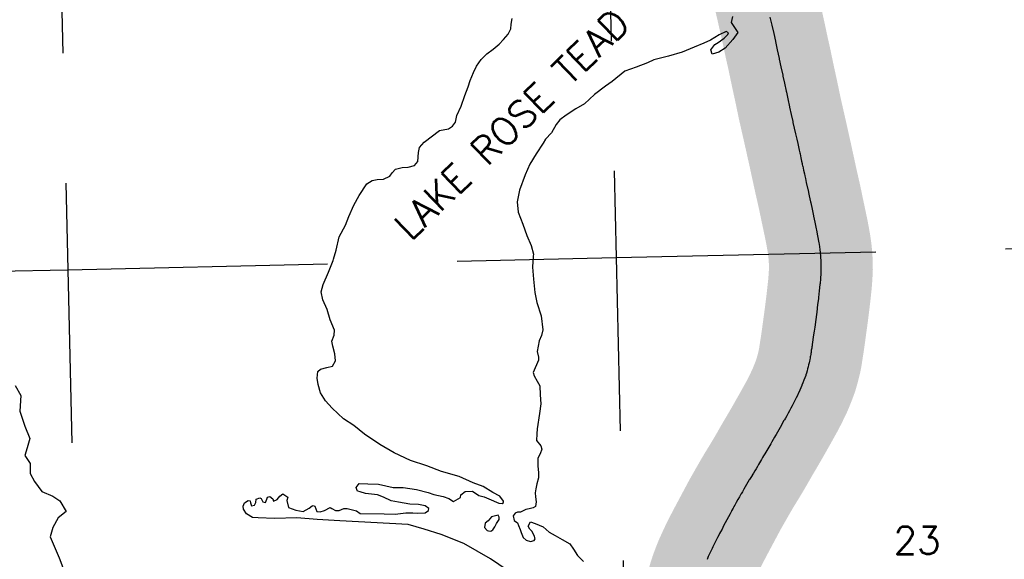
# Model space of a CAD drawing. Header units: feet. Extents: x 18803 to 104580, y -6601 to 116448.
# Tile 15 of 102: x 35719 to 45200, y 33461 to 38653. Entities that reach past the tile are written whole.
import ezdxf

# ---------------------------------------------------------------- set-up
doc = ezdxf.new("R2010")
doc.units = ezdxf.units.FT
doc.header["$LTSCALE"] = 100
doc.header["$MEASUREMENT"] = 0
doc.linetypes.add('DASHED', pattern=[0.75, 0.5, -0.25])
for name, color, linetype in [('ELPC BOLD TITLE SHEET', 3, 'Continuous'), ('ELPC-XIST', 6, 'Continuous'), ('ELRGOV-SECTION', 253, 'DASHED'), ('ET-SEC NUMBS', 253, 'Continuous'), ('ITTW', 253, 'Continuous'), ('SL-VICINITY MAP', 2, 'Continuous')]:
    doc.layers.add(name, color=color, linetype=linetype)
doc.styles.add('L2640', font='simplex.shx', dxfattribs={"height": 264})

msp = doc.modelspace()

# ---------------------------------------------------------------- linework, layer by layer
at = {"layer": 'ELPC BOLD TITLE SHEET', "const_width": 1000}
msp.add_lwpolyline([(42833.16308882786, 39161.10112789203), (42850.13155520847, 39086.77978879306), (42850.14764765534, 39086.70979167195), (42851.3179305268, 39081.6544006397), (42851.34273377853, 39081.54610251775), (42869.86259822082, 38999.80438793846), (42869.91350515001, 38999.57447931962), (42878.82300949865, 38958.38222146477), (42878.8237243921, 38958.37891294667), (42878.82444846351, 38958.37556416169), (42887.41152407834, 38918.62161605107), (42904.6505336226, 38849.43694291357), (42904.67617939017, 38849.33501046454), (42907.16283002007, 38839.5458409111), (42907.26980763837, 38839.10643433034), (42925.80275123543, 38759.54809647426), (42925.86349516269, 38759.28023953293), (42928.39821338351, 38747.79139333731), (42928.41094589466, 38747.73401867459), (42943.68690517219, 38679.29757504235), (42959.1116413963, 38613.7085768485), (42962.17568371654, 38599.83217838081), (42962.17569864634, 38599.83211077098), (42979.69805765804, 38520.48717326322), (42979.73930127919, 38520.29705066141), (42995.55781158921, 38446.04285839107), (42995.57120151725, 38445.98037820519), (42996.39880903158, 38442.1414392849), (42996.40667343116, 38442.10483274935), (43013.41969348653, 38362.63806947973), (43031.96705251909, 38281.29043021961), (43032.0595897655, 38280.8681509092), (43033.3519186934, 38274.72319719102), (43033.35349276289, 38274.71569593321), (43033.35506658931, 38274.70820691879), (43049.32413453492, 38198.55091012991), (43049.32573878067, 38198.54325387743), (43065.84068560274, 38119.6688118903), (43068.33388356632, 38108.43032592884), (43082.478036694, 38043.41429688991), (43082.48236616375, 38043.39435961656), (43099.02359565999, 37967.08327300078), (43099.05000019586, 37966.96001297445), (43101.06788007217, 37957.42732782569), (43101.0708465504, 37957.41325588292), (43101.07383370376, 37957.39912474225), (43115.0160077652, 37891.17124615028), (43115.03657709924, 37891.072568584), (43130.8627466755, 37814.38913107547), (43131.22729917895, 37812.68919185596), (43131.28602030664, 37812.42235535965), (43147.47334586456, 37740.69901531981), (43147.47432773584, 37740.69466998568), (43147.47527937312, 37740.69045510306), (43162.7451889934, 37673.13960726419), (43164.94033895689, 37663.73402355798), (43177.06435147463, 37610.83722233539), (43177.0879593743, 37610.73322391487), (43189.68232944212, 37554.70981233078), (43189.68535355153, 37554.69641131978), (43189.68834486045, 37554.68312198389), (43198.34768005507, 37516.35898502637), (43198.34893449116, 37516.35343595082), (43201.03756943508, 37504.46602385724), (43201.07579603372, 37504.294157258), (43210.39758337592, 37461.66490117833), (43210.39978890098, 37461.65484503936), (43210.40198703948, 37461.64480273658), (43217.42783548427, 37429.64197384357), (43224.40206057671, 37399.1896995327), (43224.40327676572, 37399.18439730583), (43224.40449149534, 37399.17909602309), (43230.47209545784, 37372.73966410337), (43230.47316656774, 37372.73499044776), (43230.47422662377, 37372.73036919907), (43233.09216068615, 37361.30215128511), (43233.15932531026, 37360.99998795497), (43241.15390395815, 37323.90239913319), (43241.16190533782, 37323.86512807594), (43247.95930058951, 37292.08088719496), (43247.9644184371, 37292.05689823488), (43252.46396140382, 37270.91472722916), (43254.87696471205, 37259.85325810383), (43257.56177972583, 37247.9992051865), (43257.57174710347, 37247.95538013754), (43258.49024896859, 37243.93360930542), (43258.52715791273, 37243.76944961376), (43266.95804974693, 37205.67132345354), (43266.98315728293, 37205.55659764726), (43274.39497738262, 37171.30680483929), (43278.85352452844, 37150.08768274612), (43283.94223966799, 37126.53899520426), (43292.45239896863, 37087.93498797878), (43305.39042688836, 37031.45821286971), (43305.39122599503, 37031.4547211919), (43305.39200437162, 37031.45132233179), (43306.91327909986, 37024.80193635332), (43306.93081744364, 37024.72470428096), (43321.8785231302, 36958.40522342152), (43321.92719144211, 36958.18441295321), (43334.2105240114, 36901.16833172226), (43336.10879092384, 36892.15242308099), (43336.13334230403, 36892.03436437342), (43348.92147010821, 36829.76699963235), (43362.39889924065, 36766.75309153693), (43362.40355738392, 36766.73126357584), (43363.16682067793, 36763.14674252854), (43363.17066826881, 36763.12857011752), (43363.1745574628, 36763.11027018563), (43375.67345828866, 36703.96584995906), (43375.68161146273, 36703.92711107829), (43389.07287382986, 36640.03783075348), (43389.10063196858, 36639.90345149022), (43391.85093823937, 36626.39068081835), (43401.64981205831, 36574.78782695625), (43401.69919141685, 36574.51893545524), (43413.68384970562, 36506.96332040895), (43413.72461548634, 36506.72631408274), (43415.76116071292, 36494.50300951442), (43423.03125425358, 36441.89789565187), (43423.11025615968, 36441.25563423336), (43429.49413557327, 36382.07227111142), (43429.53425631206, 36381.66738859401), (43430.13132415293, 36375.05805948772), (43432.28027466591, 36326.11196962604), (43432.29365091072, 36325.7353209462), (43433.80335647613, 36270.08302209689), (43433.81153289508, 36269.56218198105), (43433.87238925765, 36255.3346622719), (43432.06819973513, 36214.39728474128), (43432.04810734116, 36214.01726875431), (43428.7342130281, 36160.2930149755), (43428.70925315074, 36159.93730237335), (43425.24347602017, 36115.87905505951), (43424.14117930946, 36104.33188012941), (43424.1129194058, 36104.05442270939), (43417.63148129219, 36044.18196631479), (43417.62511832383, 36044.12387924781), (43410.42853269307, 35979.19035966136), (43410.42432297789, 35979.15264519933), (43409.25432154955, 35968.74444524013), (43402.31945019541, 35911.16657259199), (43402.31218865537, 35911.10688742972), (43393.62821486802, 35840.43948920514), (43393.61104197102, 35840.30274906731), (43390.45611604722, 35815.71102640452), (43383.90314551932, 35767.93745014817), (43383.90068431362, 35767.91955210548), (43373.80838849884, 35694.71159378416), (43368.59319659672, 35655.73053419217), (43368.59089731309, 35655.71346930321), (43368.58868541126, 35655.69697520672), (43363.70223159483, 35619.51685339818), (43363.68326046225, 35619.37905251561), (43350.73095132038, 35527.05023494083), (43350.59130980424, 35526.16004438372), (43348.57608398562, 35514.54647446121), (43347.13223011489, 35505.6755548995), (43346.7523694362, 35503.46570124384), (43344.97638405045, 35492.56877477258), (43344.97469992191, 35492.55845301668), (43343.25043080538, 35482.00249608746), (43343.24169274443, 35481.94930691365), (43341.59410665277, 35471.97723709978), (43340.22879842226, 35462.11417593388), (43340.19457156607, 35461.87420534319), (43338.69700018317, 35451.67538464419), (43338.66473220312, 35451.46115828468), (43337.05720221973, 35441.05093018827), (43337.05595561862, 35441.04283491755), (43337.05475291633, 35441.03503917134), (43335.44030617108, 35430.54116665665), (43335.43979299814, 35430.53782722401), (43335.43937685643, 35430.53512132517), (43333.80581391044, 35419.90045222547), (43333.75686281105, 35419.59273403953), (43331.95662608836, 35408.65284130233), (43331.93723345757, 35408.53645242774), (43329.87679832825, 35396.32160058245), (43329.83893608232, 35396.10215655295), (43327.45003045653, 35382.55930044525), (43327.44580982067, 35382.53542919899), (43326.97759036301, 35379.89341660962), (43324.16096815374, 35367.66389649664), (43324.10929715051, 35367.44339358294), (43320.21748186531, 35351.11589951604), (43320.20299234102, 35351.05539921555), (43315.92518659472, 35333.2779608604), (43315.87888874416, 35333.0884398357), (43311.16733971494, 35314.08664775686), (43311.07104740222, 35313.70963928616), (43305.82815757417, 35293.76692896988), (43305.75152128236, 35293.48159853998), (43300.20419329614, 35273.25757917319), (43300.14490079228, 35273.04467629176), (43294.26058387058, 35252.23038909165), (43294.23376493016, 35252.13612879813), (43289.30423054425, 35234.92021877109), (43287.69555813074, 35230.37037981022), (43287.63060689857, 35230.188562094), (43279.49566402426, 35207.64834079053), (43279.37689779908, 35207.32545915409), (43270.60980096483, 35183.9334136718), (43270.50489292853, 35183.65805461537), (43261.16092222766, 35159.5264952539), (43261.11189054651, 35159.40080937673), (43251.46186797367, 35134.8474202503), (43251.34040561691, 35134.54387078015), (43241.31716678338, 35109.93448321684), (43241.1692686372, 35109.57862929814), (43232.49073041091, 35089.10959021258), (43230.74756083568, 35085.38443013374), (43230.67414399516, 35085.22878510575), (43219.42700589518, 35061.57323088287), (43219.41417905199, 35061.54629034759), (43207.98993489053, 35037.58502326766), (43207.87927379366, 35037.35567964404), (43196.06045018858, 35013.15020485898), (43195.98499880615, 35012.99688698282), (43183.80983741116, 34988.44962902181), (43183.67881582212, 34988.18888523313), (43171.07060081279, 34963.41968029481), (43171.02254609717, 34963.3256967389), (43161.10462343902, 34944.01494368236), (43158.17864538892, 34938.6923805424), (43144.91792729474, 34914.36743999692), (43144.84261450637, 34914.23015280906), (43131.50855376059, 34890.07502609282), (43131.4387919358, 34889.94937435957), (43118.03884128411, 34865.95194326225), (43118.03251599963, 34865.94059797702), (43118.02616163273, 34865.92921230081), (43104.72300893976, 34842.05579344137), (43104.66907098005, 34841.95942030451), (43091.41179511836, 34818.37521693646), (43091.40315460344, 34818.35981380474), (43091.39447599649, 34818.34436416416), (43081.99095130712, 34801.56940084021), (43078.31984556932, 34795.19247049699), (43078.31216955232, 34795.1791446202), (43065.32085776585, 34772.63893068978), (43052.84652892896, 34750.60259709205), (43040.84078287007, 34728.80316901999), (43040.61672758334, 34728.40423068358), (43028.01628277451, 34706.39958726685), (43028.01412764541, 34706.39582438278), (43015.04907792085, 34683.76289268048), (43015.03394427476, 34683.73650914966), (43001.85029337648, 34660.78305111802), (43001.76700983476, 34660.63911788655), (42997.50780168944, 34653.33205687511), (42997.49036816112, 34653.30228553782), (42997.4729360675, 34653.27242563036), (42988.15885476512, 34637.3911142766), (42974.68312430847, 34614.25839070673), (42974.64806158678, 34614.19839063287), (42961.84322987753, 34592.35531297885), (42961.76902398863, 34592.22956922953), (42950.5636382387, 34573.36738056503), (42950.558457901, 34573.35865721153), (42950.55759975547, 34573.35721260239), (42940.56377409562, 34556.52392542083), (42940.55309807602, 34556.50595898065), (42930.88548113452, 34540.25092645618), (42921.45425449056, 34524.16179708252), (42921.43582168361, 34524.13040425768), (42912.02728153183, 34508.13348671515), (42911.98556579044, 34508.06148945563), (42911.88526957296, 34507.88675745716), (42902.68224703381, 34491.70186751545), (42902.66886648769, 34491.67836532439), (42892.75224948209, 34474.28220202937), (42892.7495357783, 34474.27743708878), (42892.74592386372, 34474.2710988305), (42882.68420682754, 34456.59902596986), (42882.67104044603, 34456.57592879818), (42872.74080360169, 34439.17691015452), (42872.72408459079, 34439.14747561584), (42872.70742024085, 34439.11823078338), (42863.05808152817, 34422.10275992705), (42862.96706436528, 34421.9436548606), (42853.51824737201, 34405.56893591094), (42853.32949350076, 34405.24746846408), (42843.62650508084, 34389.00484434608), (42833.47774959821, 34371.85852430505), (42829.78789042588, 34365.53695133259), (42822.05595275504, 34352.72667227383), (42822.04366563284, 34352.7062512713), (42822.03136223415, 34352.68584567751), (42809.56285342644, 34331.94173117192), (42809.55583544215, 34331.93006229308), (42796.89821791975, 34310.89678716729), (42796.88728374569, 34310.87863496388), (42784.21752731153, 34289.86504595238), (42784.13034366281, 34289.72153983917), (42771.22938099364, 34268.64631110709), (42771.15873849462, 34268.53160371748), (42757.92138951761, 34247.16631870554), (42746.09280058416, 34227.85277539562), (42746.01495919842, 34227.72483007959), (42744.67101210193, 34225.50106143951), (42731.56371254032, 34203.50263567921), (42718.49168060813, 34181.11887679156), (42718.48762111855, 34181.11192825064), (42705.17817048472, 34158.33922428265), (42691.74233286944, 34134.91750557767), (42691.68878943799, 34134.82465398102), (42677.80423088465, 34110.87218934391), (42677.77068218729, 34110.81450637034), (42665.74271427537, 34090.20249236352), (42665.6082571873, 34089.96889779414), (42663.43041349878, 34086.13289360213), (42663.41539992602, 34086.10632248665), (42663.40023948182, 34086.07957589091), (42649.04393831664, 34060.63149357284), (42649.00134542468, 34060.55632809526), (42634.16733707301, 34034.49383963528), (42634.16561137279, 34034.49080782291), (42619.09724273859, 34008.01906333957), (42604.03043450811, 33981.1652990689), (42596.4457867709, 33967.16096135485), (42596.35026749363, 33966.98269768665), (42589.27931623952, 33953.64388598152), (42589.26560781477, 33953.6179025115), (42589.25187661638, 33953.59195828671), (42574.41679668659, 33925.42812264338), (42574.33668064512, 33925.2774624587), (42559.12525262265, 33896.94084808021), (42559.11242159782, 33896.91683693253), (42559.09957646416, 33896.89287205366), (42543.82389182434, 33868.26342082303), (42543.79197287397, 33868.20382707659), (42528.51962898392, 33839.79827632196), (42528.46860888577, 33839.70279711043), (42528.29063300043, 33839.36768571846), (42528.2866837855, 33839.36023869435), (42528.2827131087, 33839.35275838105), (42512.90746871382, 33810.34578273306), (42512.89500775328, 33810.32230927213), (42497.40440472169, 33781.18564145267), (42497.38194008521, 33781.14349976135), (42481.84361423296, 33752.07256779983), (42481.83689762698, 33752.05997228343), (42481.83025100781, 33752.04752736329), (42467.0012647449, 33724.21733001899), (42466.99408923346, 33724.20382986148), (42466.98689711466, 33724.19032089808), (42458.1076906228, 33707.47087716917), (42458.01798976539, 33707.30020145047), (42453.01315408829, 33697.67698897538), (42453.01108467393, 33697.67300701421), (42453.00897861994, 33697.66895653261), (42439.27008051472, 33671.22617183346), (42439.24701446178, 33671.18189323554), (42425.56491143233, 33644.98556011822), (42412.19630269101, 33618.72761589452), (42399.02972309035, 33592.4517914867), (42393.56005486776, 33581.2548825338), (42393.41055625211, 33580.94312691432), (42386.32861199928, 33565.89561948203), (42386.29609779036, 33565.82681939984), (42373.69529464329, 33539.27328060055), (42361.52793131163, 33512.71743051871), (42361.52321725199, 33512.70714835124), (42349.34240849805, 33486.15562277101), (42349.33175720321, 33486.13230275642), (42349.32108151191, 33486.10899781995), (42337.24916672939, 33459.63966308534), (42336.27897814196, 33457.48670607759), (42335.97880992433, 33456.78926725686), (42326.14480002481, 33432.82939443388), (42315.40520651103, 33405.92851546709), (42304.99808371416, 33379.07893326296), (42294.8819099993, 33352.18104989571), (42287.40412937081, 33331.72003522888), (42287.16257217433, 33331.02358067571), (42285.31603661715, 33325.40113384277), (42276.66197006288, 33298.22672734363), (42270.36222014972, 33277.72369787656), (42270.16892851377, 33277.05805888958), (42268.51751836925, 33271.02366857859), (42261.59094989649, 33243.41886417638), (42255.19888093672, 33215.38609281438), (42251.55844116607, 33198.93808080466), (42251.45070715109, 33198.42046563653), (42249.37274616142, 33187.76466028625), (42249.3700449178, 33187.75073452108), (42249.36747972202, 33187.73755707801), (42244.96527825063, 33165.00155656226), (42241.85679245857, 33148.09783890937), (42241.82918750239, 33147.9507388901), (42239.39748912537, 33135.24819631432), (42239.31383691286, 33134.83437672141), (42236.70634211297, 33122.58700040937), (42236.66259923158, 33122.386379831), (42233.64823041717, 33108.88039428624), (42233.64283674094, 33108.85602953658), (42233.63741572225, 33108.83167410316), (42230.00069460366, 33092.35841125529), (42225.86562779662, 33072.85359415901), (42224.15144532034, 33064.52311326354), (42221.17345075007, 33050.48750921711), (42216.10838256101, 33025.48816468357), (42216.09371208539, 33025.41633746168), (42210.72996026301, 32999.36435483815), (42210.71559747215, 32999.29512872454), (42205.1517235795, 32972.68231411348), (42199.55810733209, 32945.49928159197)], dxfattribs=at)
at = {"layer": 'ELPC-XIST'}
msp.add_lwpolyline([(42943.68690517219, 38679.29757504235), (42959.1116413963, 38613.7085768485), (42962.17568371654, 38599.83217838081), (42962.17569864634, 38599.83211077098), (42979.69805765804, 38520.48717326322), (42979.73930127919, 38520.29705066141), (42995.55781158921, 38446.04285839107), (42995.57120151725, 38445.98037820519), (42996.39880903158, 38442.1414392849), (42996.40667343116, 38442.10483274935), (43013.41969348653, 38362.63806947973), (43031.96705251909, 38281.29043021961), (43032.0595897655, 38280.8681509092), (43033.3519186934, 38274.72319719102), (43033.35349276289, 38274.71569593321), (43033.35506658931, 38274.70820691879), (43049.32413453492, 38198.55091012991), (43049.32573878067, 38198.54325387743), (43065.84068560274, 38119.6688118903), (43068.33388356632, 38108.43032592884), (43082.478036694, 38043.41429688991), (43082.48236616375, 38043.39435961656), (43099.02359565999, 37967.08327300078), (43099.05000019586, 37966.96001297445), (43101.06788007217, 37957.42732782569), (43101.0708465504, 37957.41325588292), (43101.07383370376, 37957.39912474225), (43115.0160077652, 37891.17124615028), (43115.03657709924, 37891.072568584), (43130.8627466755, 37814.38913107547), (43131.22729917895, 37812.68919185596), (43131.28602030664, 37812.42235535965), (43147.47334586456, 37740.69901531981), (43147.47432773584, 37740.69466998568), (43147.47527937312, 37740.69045510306), (43162.7451889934, 37673.13960726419), (43164.94033895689, 37663.73402355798), (43177.06435147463, 37610.83722233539), (43177.0879593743, 37610.73322391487), (43189.68232944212, 37554.70981233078), (43189.68535355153, 37554.69641131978), (43189.68834486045, 37554.68312198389), (43198.34768005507, 37516.35898502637), (43198.34893449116, 37516.35343595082), (43201.03756943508, 37504.46602385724), (43201.07579603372, 37504.294157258), (43210.39758337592, 37461.66490117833), (43210.39978890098, 37461.65484503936), (43210.40198703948, 37461.64480273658), (43217.42783548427, 37429.64197384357), (43224.40206057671, 37399.1896995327), (43224.40327676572, 37399.18439730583), (43224.40449149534, 37399.17909602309), (43230.47209545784, 37372.73966410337), (43230.47316656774, 37372.73499044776), (43230.47422662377, 37372.73036919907), (43233.09216068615, 37361.30215128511), (43233.15932531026, 37360.99998795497), (43241.15390395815, 37323.90239913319), (43241.16190533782, 37323.86512807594), (43247.95930058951, 37292.08088719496), (43247.9644184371, 37292.05689823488), (43252.46396140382, 37270.91472722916), (43254.87696471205, 37259.85325810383), (43257.56177972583, 37247.9992051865), (43257.57174710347, 37247.95538013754), (43258.49024896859, 37243.93360930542), (43258.52715791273, 37243.76944961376), (43266.95804974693, 37205.67132345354), (43266.98315728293, 37205.55659764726), (43274.39497738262, 37171.30680483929), (43278.85352452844, 37150.08768274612), (43283.94223966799, 37126.53899520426), (43292.45239896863, 37087.93498797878), (43305.39042688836, 37031.45821286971), (43305.39122599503, 37031.4547211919), (43305.39200437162, 37031.45132233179), (43306.91327909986, 37024.80193635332), (43306.93081744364, 37024.72470428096), (43321.8785231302, 36958.40522342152), (43321.92719144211, 36958.18441295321), (43334.2105240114, 36901.16833172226), (43336.10879092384, 36892.15242308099), (43336.13334230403, 36892.03436437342), (43348.92147010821, 36829.76699963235), (43362.39889924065, 36766.75309153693), (43362.40355738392, 36766.73126357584), (43363.16682067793, 36763.14674252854), (43363.17066826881, 36763.12857011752), (43363.1745574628, 36763.11027018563), (43375.67345828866, 36703.96584995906), (43375.68161146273, 36703.92711107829), (43389.07287382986, 36640.03783075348), (43389.10063196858, 36639.90345149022), (43391.85093823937, 36626.39068081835), (43401.64981205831, 36574.78782695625), (43401.69919141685, 36574.51893545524), (43413.68384970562, 36506.96332040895), (43413.72461548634, 36506.72631408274), (43415.76116071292, 36494.50300951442), (43423.03125425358, 36441.89789565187), (43423.11025615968, 36441.25563423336), (43429.49413557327, 36382.07227111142), (43429.53425631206, 36381.66738859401), (43430.13132415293, 36375.05805948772), (43432.28027466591, 36326.11196962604), (43432.29365091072, 36325.7353209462), (43433.80335647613, 36270.08302209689), (43433.81153289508, 36269.56218198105), (43433.87238925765, 36255.3346622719), (43432.06819973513, 36214.39728474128), (43432.04810734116, 36214.01726875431), (43428.7342130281, 36160.2930149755), (43428.70925315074, 36159.93730237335), (43425.24347602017, 36115.87905505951), (43424.14117930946, 36104.33188012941), (43424.1129194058, 36104.05442270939), (43417.63148129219, 36044.18196631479), (43417.62511832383, 36044.12387924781), (43410.42853269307, 35979.19035966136), (43410.42432297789, 35979.15264519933), (43409.25432154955, 35968.74444524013), (43402.31945019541, 35911.16657259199), (43402.31218865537, 35911.10688742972), (43393.62821486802, 35840.43948920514), (43393.61104197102, 35840.30274906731), (43390.45611604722, 35815.71102640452), (43383.90314551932, 35767.93745014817), (43383.90068431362, 35767.91955210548), (43373.80838849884, 35694.71159378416), (43368.59319659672, 35655.73053419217), (43368.59089731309, 35655.71346930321), (43368.58868541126, 35655.69697520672), (43363.70223159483, 35619.51685339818), (43363.68326046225, 35619.37905251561), (43350.73095132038, 35527.05023494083), (43350.59130980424, 35526.16004438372), (43348.57608398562, 35514.54647446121), (43347.13223011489, 35505.6755548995), (43346.7523694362, 35503.46570124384), (43344.97638405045, 35492.56877477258), (43344.97469992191, 35492.55845301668), (43343.25043080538, 35482.00249608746), (43343.24169274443, 35481.94930691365), (43341.59410665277, 35471.97723709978), (43340.22879842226, 35462.11417593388), (43340.19457156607, 35461.87420534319), (43338.69700018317, 35451.67538464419), (43338.66473220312, 35451.46115828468), (43337.05720221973, 35441.05093018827), (43337.05595561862, 35441.04283491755), (43337.05475291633, 35441.03503917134), (43335.44030617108, 35430.54116665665), (43335.43979299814, 35430.53782722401), (43335.43937685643, 35430.53512132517), (43333.80581391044, 35419.90045222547), (43333.75686281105, 35419.59273403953), (43331.95662608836, 35408.65284130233), (43331.93723345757, 35408.53645242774), (43329.87679832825, 35396.32160058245), (43329.83893608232, 35396.10215655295), (43327.45003045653, 35382.55930044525), (43327.44580982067, 35382.53542919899), (43326.97759036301, 35379.89341660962), (43324.16096815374, 35367.66389649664), (43324.10929715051, 35367.44339358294), (43320.21748186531, 35351.11589951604), (43320.20299234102, 35351.05539921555), (43315.92518659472, 35333.2779608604), (43315.87888874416, 35333.0884398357), (43311.16733971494, 35314.08664775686), (43311.07104740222, 35313.70963928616), (43305.82815757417, 35293.76692896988), (43305.75152128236, 35293.48159853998), (43300.20419329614, 35273.25757917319), (43300.14490079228, 35273.04467629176), (43294.26058387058, 35252.23038909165), (43294.23376493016, 35252.13612879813), (43289.30423054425, 35234.92021877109), (43287.69555813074, 35230.37037981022), (43287.63060689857, 35230.188562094), (43279.49566402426, 35207.64834079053), (43279.37689779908, 35207.32545915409), (43270.60980096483, 35183.9334136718), (43270.50489292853, 35183.65805461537), (43261.16092222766, 35159.5264952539), (43261.11189054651, 35159.40080937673), (43251.46186797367, 35134.8474202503), (43251.34040561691, 35134.54387078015), (43241.31716678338, 35109.93448321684), (43241.1692686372, 35109.57862929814), (43232.49073041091, 35089.10959021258), (43230.74756083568, 35085.38443013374), (43230.67414399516, 35085.22878510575), (43219.42700589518, 35061.57323088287), (43219.41417905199, 35061.54629034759), (43207.98993489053, 35037.58502326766), (43207.87927379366, 35037.35567964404), (43196.06045018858, 35013.15020485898), (43195.98499880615, 35012.99688698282), (43183.80983741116, 34988.44962902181), (43183.67881582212, 34988.18888523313), (43171.07060081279, 34963.41968029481), (43171.02254609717, 34963.3256967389), (43161.10462343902, 34944.01494368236), (43158.17864538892, 34938.6923805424), (43144.91792729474, 34914.36743999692), (43144.84261450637, 34914.23015280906), (43131.50855376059, 34890.07502609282), (43131.4387919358, 34889.94937435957), (43118.03884128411, 34865.95194326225), (43118.03251599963, 34865.94059797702), (43118.02616163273, 34865.92921230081), (43104.72300893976, 34842.05579344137), (43104.66907098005, 34841.95942030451), (43091.41179511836, 34818.37521693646), (43091.40315460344, 34818.35981380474), (43091.39447599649, 34818.34436416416), (43081.99095130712, 34801.56940084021), (43078.31984556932, 34795.19247049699), (43078.31216955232, 34795.1791446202), (43065.32085776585, 34772.63893068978), (43052.84652892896, 34750.60259709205), (43040.84078287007, 34728.80316901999), (43040.61672758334, 34728.40423068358), (43028.01628277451, 34706.39958726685), (43028.01412764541, 34706.39582438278), (43015.04907792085, 34683.76289268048), (43015.03394427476, 34683.73650914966), (43001.85029337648, 34660.78305111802), (43001.76700983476, 34660.63911788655), (42997.50780168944, 34653.33205687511), (42997.49036816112, 34653.30228553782), (42997.4729360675, 34653.27242563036), (42988.15885476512, 34637.3911142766), (42974.68312430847, 34614.25839070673), (42974.64806158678, 34614.19839063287), (42961.84322987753, 34592.35531297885), (42961.76902398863, 34592.22956922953), (42950.5636382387, 34573.36738056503), (42950.558457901, 34573.35865721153), (42950.55759975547, 34573.35721260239), (42940.56377409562, 34556.52392542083), (42940.55309807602, 34556.50595898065), (42930.88548113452, 34540.25092645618), (42921.45425449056, 34524.16179708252), (42921.43582168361, 34524.13040425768), (42912.02728153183, 34508.13348671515), (42911.98556579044, 34508.06148945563), (42911.88526957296, 34507.88675745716), (42902.68224703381, 34491.70186751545), (42902.66886648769, 34491.67836532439), (42892.75224948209, 34474.28220202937), (42892.7495357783, 34474.27743708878), (42892.74592386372, 34474.2710988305), (42882.68420682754, 34456.59902596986), (42882.67104044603, 34456.57592879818), (42872.74080360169, 34439.17691015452), (42872.72408459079, 34439.14747561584), (42872.70742024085, 34439.11823078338), (42863.05808152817, 34422.10275992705), (42862.96706436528, 34421.9436548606), (42853.51824737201, 34405.56893591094), (42853.32949350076, 34405.24746846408), (42843.62650508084, 34389.00484434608), (42833.47774959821, 34371.85852430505), (42829.78789042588, 34365.53695133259), (42822.05595275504, 34352.72667227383), (42822.04366563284, 34352.7062512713), (42822.03136223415, 34352.68584567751), (42809.56285342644, 34331.94173117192), (42809.55583544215, 34331.93006229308), (42796.89821791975, 34310.89678716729), (42796.88728374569, 34310.87863496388), (42784.21752731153, 34289.86504595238), (42784.13034366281, 34289.72153983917), (42771.22938099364, 34268.64631110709), (42771.15873849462, 34268.53160371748), (42757.92138951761, 34247.16631870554), (42746.09280058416, 34227.85277539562), (42746.01495919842, 34227.72483007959), (42744.67101210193, 34225.50106143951), (42731.56371254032, 34203.50263567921), (42718.49168060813, 34181.11887679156), (42718.48762111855, 34181.11192825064), (42705.17817048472, 34158.33922428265), (42691.74233286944, 34134.91750557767), (42691.68878943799, 34134.82465398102), (42677.80423088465, 34110.87218934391), (42677.77068218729, 34110.81450637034), (42665.74271427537, 34090.20249236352), (42665.6082571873, 34089.96889779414), (42663.43041349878, 34086.13289360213), (42663.41539992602, 34086.10632248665), (42663.40023948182, 34086.07957589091), (42649.04393831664, 34060.63149357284), (42649.00134542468, 34060.55632809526), (42634.16733707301, 34034.49383963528), (42634.16561137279, 34034.49080782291), (42619.09724273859, 34008.01906333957), (42604.03043450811, 33981.1652990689), (42596.4457867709, 33967.16096135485), (42596.35026749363, 33966.98269768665), (42589.27931623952, 33953.64388598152), (42589.26560781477, 33953.6179025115), (42589.25187661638, 33953.59195828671), (42574.41679668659, 33925.42812264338), (42574.33668064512, 33925.2774624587), (42559.12525262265, 33896.94084808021), (42559.11242159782, 33896.91683693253), (42559.09957646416, 33896.89287205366), (42543.82389182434, 33868.26342082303), (42543.79197287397, 33868.20382707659), (42528.51962898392, 33839.79827632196), (42528.46860888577, 33839.70279711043), (42528.29063300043, 33839.36768571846), (42528.2866837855, 33839.36023869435), (42528.2827131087, 33839.35275838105), (42512.90746871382, 33810.34578273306), (42512.89500775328, 33810.32230927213), (42497.40440472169, 33781.18564145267), (42497.38194008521, 33781.14349976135), (42481.84361423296, 33752.07256779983), (42481.83689762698, 33752.05997228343), (42481.83025100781, 33752.04752736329), (42467.0012647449, 33724.21733001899), (42466.99408923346, 33724.20382986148), (42466.98689711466, 33724.19032089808), (42458.1076906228, 33707.47087716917), (42458.01798976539, 33707.30020145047), (42453.01315408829, 33697.67698897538), (42453.01108467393, 33697.67300701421), (42453.00897861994, 33697.66895653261), (42439.27008051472, 33671.22617183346), (42439.24701446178, 33671.18189323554), (42425.56491143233, 33644.98556011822), (42412.19630269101, 33618.72761589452), (42399.02972309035, 33592.4517914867), (42393.56005486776, 33581.2548825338), (42393.41055625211, 33580.94312691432), (42386.32861199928, 33565.89561948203), (42386.29609779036, 33565.82681939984), (42373.69529464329, 33539.27328060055), (42361.52793131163, 33512.71743051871), (42361.52321725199, 33512.70714835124), (42349.34240849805, 33486.15562277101), (42349.33175720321, 33486.13230275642), (42349.32108151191, 33486.10899781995), (42337.24916672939, 33459.63966308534)], dxfattribs=at)
at = {"layer": 'ELRGOV-SECTION', "ltscale": 50}
for p, q in [((41093.31297829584, 52193.47611833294), (41627.05577661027, 29250.81593491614)), ((35813.93076067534, 52077.37928589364), (36282.49089609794, 31965.23749799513))]:
    msp.add_line(p, q, dxfattribs=at)
msp.add_lwpolyline([(20467.2067512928, 35907.52402952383), (25630.69848788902, 36018.91900964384), (30906.84788575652, 36131.68767482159), (36182.71997532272, 36247.73349634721), (41462.10219294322, 36363.83032879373), (46738.18904823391, 36483.16045772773), (52013.94939114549, 36605.76688516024)], dxfattribs=at)
at = {"layer": 'SL-VICINITY MAP'}
for points in [[(42582.67537444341, 38683.69911246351), (42570.60665347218, 38626.6419626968), (42635.51821926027, 38529.15827389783), (42584.22809117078, 38461.93565416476), (42512.75173210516, 38379.14007816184), (42451.81989153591, 38340.77525104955), (42385.88062090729, 38321.01634109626), (42375.58590005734, 38364.49370668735), (42413.03485588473, 38414.34087471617), (42445.53805664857, 38434.66288181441), (42502.11547552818, 38477.01405311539), (42538.13351579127, 38512.14630984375), (42543.73227922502, 38527.05189780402), (42520.15610757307, 38540.62274914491), (42452.69263447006, 38508.23743831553), (42371.48127601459, 38456.38816535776), (42306.00843993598, 38426.18670328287), (42213.63116652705, 38390.56882207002), (42098.89045129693, 38341.37115668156), (41967.01191003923, 38301.85333677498), (41826.51781231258, 38268.21969482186), (41765.21282410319, 38238.20890940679), (41656.35073303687, 38197.6513007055), (41547.48864197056, 38157.09369200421), (41424.47390599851, 38059.38359520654), (41359.74736520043, 38012.47404973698), (41254.64836244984, 37934.41859172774), (41156.36085296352, 37844.11808616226), (41072.97228366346, 37794.26198529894), (40979.53724233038, 37735.57515108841), (40918.88526249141, 37690.94479270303), (40885.51086762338, 37643.37681175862), (40840.93894588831, 37565.99765489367), (40783.21047217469, 37502.66604101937), (40759.78926242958, 37466.01730384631), (40693.41362033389, 37362.52730026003), (40631.01925228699, 37263.40499418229), (40587.56677347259, 37160.96371222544), (40531.57913913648, 37011.90783262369), (40509.43233421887, 36899.97738184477), (40520.16187770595, 36800.01489646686), (40564.88721251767, 36686.95825139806), (40603.26748861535, 36575.70410176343), (40642.98539336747, 36481.25337385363), (40665.56547209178, 36396.4824914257), (40664.29875665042, 36379.20588840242)], [(38735.87803193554, 36336.88016084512), (38740.3312291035, 36348.16691093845), (38767.76532481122, 36435.22591328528), (38795.41760625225, 36564.15046244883), (38855.16832890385, 36675.70849274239), (38888.94748332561, 36760.9649996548), (38936.28794927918, 36869.86248954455), (38986.458634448, 36962.14723436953), (39060.79682464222, 37074.37263297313), (39113.67283020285, 37106.09057549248), (39161.3232199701, 37114.54888835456), (39221.66372716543, 37119.40221034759), (39283.06200228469, 37147.32448533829), (39306.66978584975, 37179.79620166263), (39338.51997824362, 37214.73778173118), (39400.47797482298, 37230.12899417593), (39460.81848201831, 37234.98231616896), (39520.6925546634, 37250.27819028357), (39552.35617323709, 37289.39679120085), (39558.95102959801, 37375.50241024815), (39569.40226118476, 37422.02166956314), (39615.0936258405, 37474.33870133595), (39760.47180363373, 37585.62858230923), (39847.34360051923, 37604.25236513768), (39885.91199926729, 37629.0374080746), (39915.58498081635, 37665.97216023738), (39927.2805541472, 37731.38335170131), (39971.29275442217, 37821.29357111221), (40006.31625058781, 37925.44201017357), (40038.10476798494, 38008.51466833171), (40056.33197385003, 38067.94634351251), (40088.40035197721, 38144.75347039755), (40116.9538906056, 38206.75034765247), (40162.17882071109, 38269.50993154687), (40218.10323122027, 38326.4806758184), (40278.75521105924, 38371.11103420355), (40335.14605611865, 38417.63922635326), (40379.12664448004, 38461.50687809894), (40422.73408520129, 38513.72857154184), (40449.67013444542, 38565.18755834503), (40451.87895720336, 38609.23695391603), (40461.95704114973, 38664.11025492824)], [(40413.03506600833, 33354.58646762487), (40251.42341703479, 33466.4811870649), (39996.34666364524, 33613.8627180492), (39777.50458742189, 33698.02583915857), (39614.33712406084, 33751.25159005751), (39459.9717909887, 33794.41614215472), (38800.550570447, 33831.21690179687), (38582.79632523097, 33844.2753301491), (38387.96524329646, 33858.382480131), (38171.05058027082, 33852.64431466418), (38016.18720073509, 33860.20885121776), (37961.81860461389, 33861.90707548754), (37903.87349399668, 33896.92612821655), (37872.64624689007, 33941.53862093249), (37869.25630621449, 33970.68242854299), (37884.52839404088, 34002.7727915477), (37919.02223182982, 34025.27864740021), (37937.96412106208, 34021.95967152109), (37942.97155112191, 34003.35375436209), (37952.51997669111, 33976.58447216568), (37981.50833795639, 33982.09622963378), (37992.89243864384, 34007.73038470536), (37995.66098286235, 34039.24871773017), (38032.70517913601, 34051.40735979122), (38045.48858347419, 34045.71385849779), (38059.48471764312, 34012.86972168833), (38086.94887643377, 34005.75507828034), (38100.13704032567, 34037.75010295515), (38105.45594302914, 34058.92122218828), (38128.19253249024, 34064.14696466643), (38156.30969965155, 34042.41274828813), (38163.5876274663, 34019.72514861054), (38198.36132598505, 34035.96547318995), (38224.05303348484, 34068.53252784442), (38252.2950994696, 34090.75236870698), (38299.72730350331, 34057.34513475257), (38290.61370057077, 34027.62929716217), (38306.19571221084, 33959.28048313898), (38378.35514273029, 33933.28284041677), (38449.9548517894, 33919.81626024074), (38504.82149437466, 33953.71805151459), (38535.14748429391, 33976.03323070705), (38545.47381705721, 33978.59843278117), (38562.42506926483, 33973.09560814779), (38579.43799646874, 33919.46170542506), (38610.88342930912, 33916.71475952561), (38654.08611047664, 33931.24792700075), (38707.14868985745, 33958.7888486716), (38724.2865158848, 33949.10900318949), (38758.5621679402, 33929.7493122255), (38796.16608567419, 33929.37689174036), (38841.17283004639, 33950.2709288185), (38872.52497597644, 33949.61249334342), (38961.26251106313, 33926.46606768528), (38995.81802384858, 33900.84084544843), (39227.78658896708, 33896.80382710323), (39334.34657036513, 33895.40055065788), (39436.17898243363, 33906.33766009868), (39505.04175918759, 33907.39531456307), (39551.07465957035, 33905.31573697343), (39624.0119972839, 33908.65257852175), (39656.42191113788, 33931.06309604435), (39659.75017681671, 33950.05036652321), (39623.11074009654, 33975.58025043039), (39559.84672677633, 33989.42818392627), (39474.12598472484, 33991.78484367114), (39366.81970804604, 34009.89620351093), (39297.30392292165, 34023.45812201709), (39222.6874208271, 34057.71446810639), (39163.21810773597, 34080.10711995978), (39049.84663307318, 34093.75544396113), (38996.90895251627, 34110.16857953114), (38971.52871765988, 34117.37856126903), (38964.62393748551, 34131.71211924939), (38957.53258349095, 34150.22269807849), (38989.19620206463, 34189.34129899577), (39072.8330201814, 34186.889300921), (39173.2345166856, 34183.11149906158), (39314.53658468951, 34151.90597953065), (39410.58365950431, 34152.11452185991), (39540.90638637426, 34132.96337322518), (39652.94023238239, 34102.51162749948), (39708.05512378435, 34084.10531983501), (39796.60608505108, 34065.13591502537), (39851.72097645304, 34046.72960736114), (39894.79875879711, 34017.30871759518), (39961.98237117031, 34055.95955969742), (39967.11470005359, 34081.30769977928), (40007.48716200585, 34112.45361231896), (40078.34057578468, 34115.69511553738), (40140.73339500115, 34074.60120819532), (40191.4938647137, 34060.18124471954), (40257.4948103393, 34031.80907658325), (40308.62842769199, 34009.03507141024), (40331.92473861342, 34001.72975134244), (40363.37017145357, 33998.982805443), (40377.67777826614, 34005.91570502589), (40379.10869383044, 34020.63061632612), (40341.53638800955, 34067.04560447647), (40275.16229474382, 34103.77181430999), (40180.76432122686, 34160.14373009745), (40085.12200596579, 34197.62371373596), (39950.94290387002, 34256.36122210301), (39781.71024252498, 34305.1239371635), (39639.38201851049, 34359.30307136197), (39482.46632695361, 34412.81483725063), (39324.71105320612, 34485.12319695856), (39187.42187116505, 34566.73898166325), (39038.96677417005, 34664.58615811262), (38937.10429901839, 34747.82269442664), (38838.16532999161, 34812.35797525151), (38727.03429000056, 34916.09826248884), (38663.33545404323, 34986.43131577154), (38616.02814883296, 35063.79260696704), (38593.72793083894, 35142.29795812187), (38582.6869147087, 35202.48340710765), (38590.2146401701, 35267.70392191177), (38616.37278222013, 35289.82842444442), (38676.15356795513, 35307.2128089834), (38732.04636655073, 35318.14098558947), (38760.97305281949, 35371.78382114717), (38753.91331073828, 35436.33696764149), (38733.88359049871, 35510.76063627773), (38723.3090089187, 35560.50353314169), (38747.97456040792, 35616.0442024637), (38749.90352243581, 35666.35912930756), (38707.91511992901, 35764.89153973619), (38678.33697412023, 35866.08449056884), (38638.8056431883, 35956.35819763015), (38620.6732730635, 36035.05422544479), (38640.51796831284, 36105.02379107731), (38691.55984758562, 36224.55450974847), (38735.87803193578, 36336.88016084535)], [(40664.29875672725, 36379.20588839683), (40656.48193224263, 36272.5930080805), (40665.87384707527, 36155.827100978), (40679.99333123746, 36026.72080798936), (40698.77870973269, 35933.4052072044), (40740.08249195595, 35803.44980208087), (40756.56576078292, 35668.17331614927), (40742.22654205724, 35615.19784890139), (40719.45834068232, 35563.92953875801), (40703.19015992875, 35460.63914466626), (40713.95131532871, 35406.71922695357), (40713.17340813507, 35377.3847426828), (40662.13152886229, 35257.85402401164), (40674.04373909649, 35224.91454887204), (40701.28971215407, 35175.93435864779), (40726.26518745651, 35131.0358509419), (40730.18323767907, 35043.31841312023), (40736.09192492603, 34957.78482405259), (40723.52515749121, 34865.12765874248), (40700.97359302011, 34715.50868199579), (40698.95134408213, 34667.2822655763), (40695.49817957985, 34604.34093785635), (40737.42490708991, 34553.93960551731), (40745.1692694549, 34520.8094537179), (40730.5501899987, 34474.0995177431), (40707.22226716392, 34435.36227014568), (40708.58995890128, 34357.99204611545), (40713.47249013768, 34295.43207171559), (40713.62745204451, 34245.21248320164), (40697.39088320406, 34187.96465677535), (40689.21014937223, 34137.36371494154), (40682.55361801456, 34099.38917398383), (40686.31670633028, 34061.89132467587), (40692.63015313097, 34014.04626157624), (40686.25348250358, 33969.80618934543), (40663.8900406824, 33956.22640517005), (40624.66863356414, 33946.06093520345), (40591.60571133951, 33938.26999065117), (40542.61769291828, 33913.0082560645), (40511.17226007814, 33915.75520196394), (40488.71553134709, 33904.26392821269), (40471.07965885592, 33878.34375815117), (40479.29045577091, 33834.77105423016), (40513.75268164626, 33811.23434241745), (40523.30110721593, 33784.46506022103), (40537.48381520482, 33747.44390256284), (40549.20945161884, 33718.68144827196), (40568.11972893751, 33669.31990472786), (40594.33954598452, 33643.31332917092), (40638.6616700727, 33632.78437155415), (40673.80851623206, 33640.67065443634), (40681.39791669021, 33657.76009115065), (40671.66291730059, 33688.70639419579), (40650.94857677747, 33731.70706813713), (40631.2603922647, 33751.73412741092), (40615.36690798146, 33780.30590504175), (40636.51761997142, 33821.03632473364), (40681.02631788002, 33806.3303462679), (40759.81066784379, 33772.26467683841), (40816.41814980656, 33720.44220238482), (40876.2606105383, 33689.69550883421), (40942.72799071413, 33650.88078857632), (41017.71764044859, 33608.27040078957), (41051.21538531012, 33559.57622555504), (41089.53398641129, 33496.45315401), (41148.41196612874, 33440.54899703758)], [(35676.98226641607, 35132.33242620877), (35731.38092562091, 35036.46055618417), (35719.34226773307, 34885.22976066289), (35769.5414671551, 34743.12464631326), (35816.63058663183, 34623.89780830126), (35789.3830647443, 34532.66178510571), (35767.64101938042, 34458.41986029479), (35819.02288555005, 34383.33775618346), (35819.23952245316, 34284.98708958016), (35860.2017689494, 34209.42829381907), (35933.44903047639, 34112.32595833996), (36037.70690220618, 34068.96179674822), (36104.45414311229, 34023.88154521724), (36165.47772176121, 33919.94164848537), (36090.89128275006, 33860.02434882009), (36036.55274971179, 33767.54892733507), (36011.38915175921, 33676.40824246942), (36097.72974143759, 33473.17322866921), (36135.1771484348, 33382.804183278)]]:
    msp.add_lwpolyline(points, dxfattribs=at)
msp.add_lwpolyline([(40260.51005454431, 33870.80309724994), (40228.84643597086, 33831.68449633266), (40200.6976568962, 33807.37614504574), (40194.13441244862, 33767.31309366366), (40220.54080331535, 33737.12949725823), (40233.23092074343, 33733.52450638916), (40256.24737093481, 33732.48471759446), (40274.53625179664, 33743.78531468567), (40294.06947440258, 33773.97784392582), (40309.43484913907, 33803.97969650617), (40323.18273449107, 33823.44365863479), (40336.93061984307, 33842.90762076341), (40335.9044638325, 33865.88123543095), (40324.64526196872, 33884.20113760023)], close=True, dxfattribs=at)

# ---------------------------------------------------------------- texts
at = {"layer": 'ET-SEC NUMBS', "style": 'L2640'}
msp.add_text('23', height=264, dxfattribs=at).set_placement((44133.2404736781, 33510.66142603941))
at = {"layer": 'ITTW', "style": 'L2640'}
msp.add_text('LAKE ROSE TEAD', height=264, rotation=44.26478110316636, dxfattribs=at).set_placement((39481.73675715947, 36514.89974893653))

doc.saveas('drawing.dxf')
